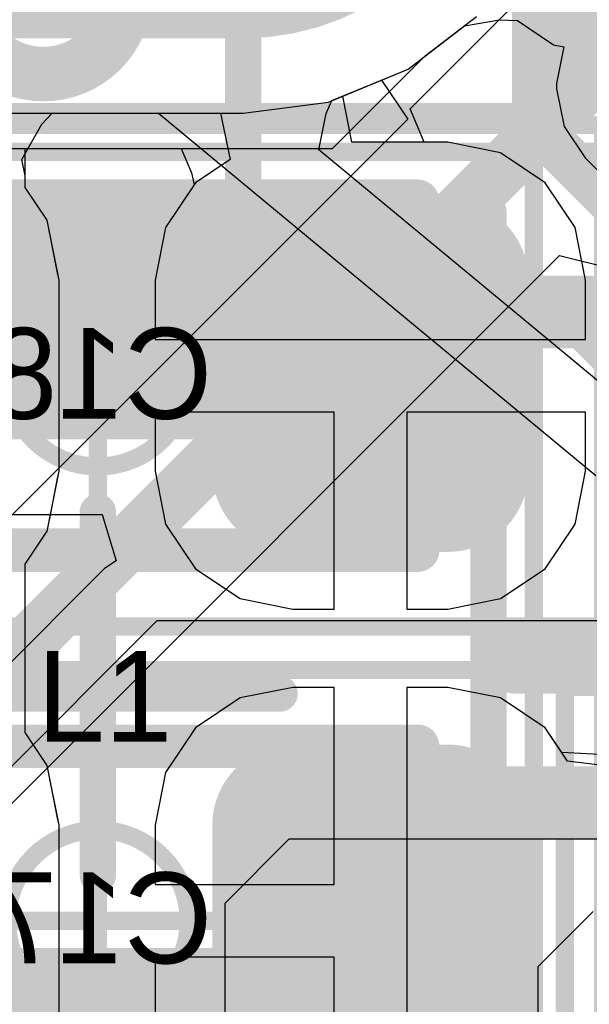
# Model space of a CAD drawing. Header units: millimetres. Extents: x -2 to 68, y -2 to 27.4.
# Tile 22 of 256: x 6.8 to 8.4, y 5.1 to 7.9. Entities that reach past the tile are written whole.
import ezdxf

# ---------------------------------------------------------------- set-up
doc = ezdxf.new("R2010")
doc.units = ezdxf.units.MM
for name, color, linetype in [('BottomLayer', 5, 'Continuous'), ('BottomPaste', 16, 'Continuous'), ('BottomSolder', 6, 'Continuous'), ('DrillGuide', 244, 'Continuous'), ('Mechanical10', 56, 'Continuous'), ('Mechanical13', 56, 'Continuous'), ('Mechanical15', 56, 'Continuous'), ('Mechanical17', 56, 'Continuous'), ('Mechanical2', 216, 'Continuous'), ('Mechanical6', 56, 'Continuous'), ('Mechanical87', 56, 'Continuous'), ('MidLayer1', 16, 'Continuous'), ('MidLayer2', 76, 'Continuous'), ('MidLayer3', 90, 'Continuous'), ('MidLayer4', 156, 'Continuous'), ('MidLayer5', 130, 'Continuous'), ('MidLayer6', 216, 'Continuous'), ('MidLayer7', 6, 'Continuous'), ('MidLayer8', 54, 'Continuous'), ('MultiLayer', 9, 'Continuous'), ('PadHoleLayer', 156, 'Continuous'), ('TopLayer', 1, 'Continuous'), ('TopPaste', 8, 'Continuous'), ('TopSolder', 216, 'Continuous'), ('ViaHoleLayer', 16, 'Continuous')]:
    doc.layers.add(name, color=color, linetype=linetype)

# ---------------------------------------------------------------- blocks, each defined once
blk = doc.blocks.new('CX90B1_24P_142')
at = {"layer": 'BottomSolder', "const_width": 1.4032}
blk.add_lwpolyline([(4.32, 2.55), (4.32, 1.45)], dxfattribs=at)
at = {"layer": 'BottomSolder', "const_width": 0.7016}
for points in [[(3.9692, 2.55, 1), (4.6708, 2.55, 1)], [(3.9692, 1.45, 1), (4.6708, 1.45, 1)]]:
    blk.add_lwpolyline(points, format="xyb", close=True, dxfattribs=at)
at = {"layer": 'Mechanical15', "const_width": 0.05}
blk.add_lwpolyline([(5.334, -5.715), (5.334, 3.556)], dxfattribs=at)
at = {"layer": 'PadHoleLayer', "const_width": 0.15}
blk.add_lwpolyline([(3.745, 2.225), (4.895, 2.225, -1), (4.895, 1.775), (3.745, 1.775, -1)], format="xyb", close=True, dxfattribs=at)
at = {"layer": 'TopSolder', "const_width": 1.4032}
blk.add_lwpolyline([(4.32, 2.55), (4.32, 1.45)], dxfattribs=at)
at = {"layer": 'TopSolder', "const_width": 0.7016}
for points in [[(3.9692, 2.55, 1), (4.6708, 2.55, 1)], [(3.9692, 1.45, 1), (4.6708, 1.45, 1)]]:
    blk.add_lwpolyline(points, format="xyb", close=True, dxfattribs=at)
blk = doc.blocks.new('INDC2520X10L_290')
at = {"layer": 'Mechanical13', "const_width": 0.1}
for points in [[(1.325, 1.075), (1.325, -1.075)], [(-1.325, -1.075), (1.325, -1.075)]]:
    blk.add_lwpolyline(points, dxfattribs=at)
at = {"layer": 'Mechanical13', "const_width": 0.05}
blk.add_lwpolyline([(1.3, -1.075, 1), (1.35, -1.075, 1)], format="xyb", close=True, dxfattribs=at)
blk.add_lwpolyline([(1.3, -1.075, 1), (1.35, -1.075, 1)], format="xyb", close=True, dxfattribs=at)
at = {"layer": 'Mechanical15'}
for points, const_width in [([(1.6, 1.2), (1.6, -1.2)], 0.05), ([(0, 0.5), (0, -0.5)], 0.1), ([(-0.5, 0), (0.5, 0)], 0.1), ([(-1.6, -1.2), (1.6, -1.2)], 0.05)]:
    blk.add_lwpolyline(points, dxfattribs=dict(at, const_width=const_width))
for points, const_width in [([(-0.525, 0, 1), (-0.475, 0, 1)], 0.05), ([(0.475, 0, 1), (0.525, 0, 1)], 0.05), ([(-0.025, -0.5, 1), (0.025, -0.5, 1)], 0.05), ([(1.5875, -1.2, 1), (1.6125, -1.2, 1)], 0.025), ([(1.5875, -1.2, 1), (1.6125, -1.2, 1)], 0.025)]:
    blk.add_lwpolyline(points, format="xyb", close=True, dxfattribs=dict(at, const_width=const_width))
at = {"layer": 'TopLayer', "const_width": 0.175}
for points in [[(-0.9625, -0.825, 1), (-0.7875, -0.825, 1)], [(0.7875, -0.825, 1), (0.9625, -0.825, 1)], [(1.1375, -0.825, 1), (1.3125, -0.825, 1)]]:
    blk.add_lwpolyline(points, format="xyb", close=True, dxfattribs=at)
at = {"layer": 'TopLayer'}
for points in [[(1.225, -1), (1.225, 1), (0.875, -1), (0.875, 1)], [(-0.7, -0.825), (-0.7, 0.825), (-1.4, -0.825), (-1.4, 0.825)], [(1.4, -0.825), (1.4, 0.825), (0.7, -0.825), (0.7, 0.825)]]:
    blk.add_solid(points, dxfattribs=at)
at = {"layer": 'TopPaste', "const_width": 0.175}
for points in [[(-0.9625, -0.825, 1), (-0.7875, -0.825, 1)], [(0.7875, -0.825, 1), (0.9625, -0.825, 1)], [(1.1375, -0.825, 1), (1.3125, -0.825, 1)]]:
    blk.add_lwpolyline(points, format="xyb", close=True, dxfattribs=at)
at = {"layer": 'TopPaste'}
for points in [[(1.225, -1), (1.225, 1), (0.875, -1), (0.875, 1)], [(-0.7, -0.825), (-0.7, 0.825), (-1.4, -0.825), (-1.4, 0.825)], [(1.4, -0.825), (1.4, 0.825), (0.7, -0.825), (0.7, 0.825)]]:
    blk.add_solid(points, dxfattribs=at)
at = {"layer": 'TopSolder', "const_width": 0.175}
for points in [[(-0.9625, -0.825, 1), (-0.7875, -0.825, 1)], [(0.7875, -0.825, 1), (0.9625, -0.825, 1)], [(1.1375, -0.825, 1), (1.3125, -0.825, 1)]]:
    blk.add_lwpolyline(points, format="xyb", close=True, dxfattribs=at)
at = {"layer": 'TopSolder'}
for points in [[(1.225, -1), (1.225, 1), (0.875, -1), (0.875, 1)], [(-0.7, -0.825), (-0.7, 0.825), (-1.4, -0.825), (-1.4, 0.825)], [(1.4, -0.825), (1.4, 0.825), (0.7, -0.825), (0.7, 0.825)]]:
    blk.add_solid(points, dxfattribs=at)
blk = doc.blocks.new('CAP_0603_B_418')
at = {"layer": 'Mechanical6', "const_width": 0.05}
for points in [[(-1.39, -0.69), (-1.39, 0.69)], [(1.39, -0.69), (-1.39, -0.69)]]:
    blk.add_lwpolyline(points, dxfattribs=at)
at = {"layer": 'Mechanical6', "const_width": 0.025}
blk.add_lwpolyline([(-1.4025, -0.69, 1), (-1.3775, -0.69, 1)], format="xyb", close=True, dxfattribs=at)
blk.add_lwpolyline([(-1.4025, -0.69, 1), (-1.3775, -0.69, 1)], format="xyb", close=True, dxfattribs=at)
blk = doc.blocks.new('CAP_0603_B_425')
at = {"layer": 'BottomLayer', "const_width": 0.2219}
for points in [[(-1.0741, 0.2631, 1), (-0.8522, 0.2631, 1)], [(-0.6478, 0.2631, 1), (-0.4259, 0.2631, 1)], [(0.4259, 0.2631, 1), (0.6478, 0.2631, 1)], [(0.8522, 0.2631, 1), (1.0741, 0.2631, 1)], [(-1.0741, -0.2631, 1), (-0.8522, -0.2631, 1)], [(-0.6478, -0.2631, 1), (-0.4259, -0.2631, 1)], [(0.4259, -0.2631, 1), (0.6478, -0.2631, 1)], [(0.8522, -0.2631, 1), (1.0741, -0.2631, 1)]]:
    blk.add_lwpolyline(points, format="xyb", close=True, dxfattribs=at)
at = {"layer": 'BottomLayer'}
for points in [[(-0.5369, 0.485), (-0.9632, 0.485), (-0.5369, -0.485), (-0.9632, -0.485)], [(0.5369, -0.485), (0.9632, -0.485), (0.5369, 0.485), (0.9632, 0.485)], [(-0.315, 0.2631), (-1.185, 0.2631), (-0.315, -0.2631), (-1.185, -0.2631)], [(0.315, -0.2631), (1.185, -0.2631), (0.315, 0.2631), (1.185, 0.2631)]]:
    blk.add_solid(points, dxfattribs=at)
at = {"layer": 'BottomPaste', "const_width": 0.2219}
for points in [[(-1.0741, 0.2631, 1), (-0.8522, 0.2631, 1)], [(-0.6478, 0.2631, 1), (-0.4259, 0.2631, 1)], [(0.4259, 0.2631, 1), (0.6478, 0.2631, 1)], [(0.8522, 0.2631, 1), (1.0741, 0.2631, 1)], [(-1.0741, -0.2631, 1), (-0.8522, -0.2631, 1)], [(-0.6478, -0.2631, 1), (-0.4259, -0.2631, 1)], [(0.4259, -0.2631, 1), (0.6478, -0.2631, 1)], [(0.8522, -0.2631, 1), (1.0741, -0.2631, 1)]]:
    blk.add_lwpolyline(points, format="xyb", close=True, dxfattribs=at)
at = {"layer": 'BottomPaste'}
for points in [[(-0.5369, 0.485), (-0.9632, 0.485), (-0.5369, -0.485), (-0.9632, -0.485)], [(0.5369, -0.485), (0.9632, -0.485), (0.5369, 0.485), (0.9632, 0.485)], [(-0.315, 0.2631), (-1.185, 0.2631), (-0.315, -0.2631), (-1.185, -0.2631)], [(0.315, -0.2631), (1.185, -0.2631), (0.315, 0.2631), (1.185, 0.2631)]]:
    blk.add_solid(points, dxfattribs=at)
at = {"layer": 'BottomSolder', "const_width": 0.2219}
for points in [[(-1.0741, 0.2631, 1), (-0.8522, 0.2631, 1)], [(-0.6478, 0.2631, 1), (-0.4259, 0.2631, 1)], [(0.4259, 0.2631, 1), (0.6478, 0.2631, 1)], [(0.8522, 0.2631, 1), (1.0741, 0.2631, 1)], [(-1.0741, -0.2631, 1), (-0.8522, -0.2631, 1)], [(-0.6478, -0.2631, 1), (-0.4259, -0.2631, 1)], [(0.4259, -0.2631, 1), (0.6478, -0.2631, 1)], [(0.8522, -0.2631, 1), (1.0741, -0.2631, 1)]]:
    blk.add_lwpolyline(points, format="xyb", close=True, dxfattribs=at)
at = {"layer": 'BottomSolder'}
for points in [[(-0.5369, 0.485), (-0.9632, 0.485), (-0.5369, -0.485), (-0.9632, -0.485)], [(0.5369, -0.485), (0.9632, -0.485), (0.5369, 0.485), (0.9632, 0.485)], [(-0.315, 0.2631), (-1.185, 0.2631), (-0.315, -0.2631), (-1.185, -0.2631)], [(0.315, -0.2631), (1.185, -0.2631), (0.315, 0.2631), (1.185, 0.2631)]]:
    blk.add_solid(points, dxfattribs=at)
at = {"layer": 'Mechanical10', "const_width": 0.12}
for points in [[(-0.88, 0.48), (-0.88, -0.48)], [(0.88, 0.48), (-0.88, 0.48)], [(0.88, 0.48), (0.88, -0.48)], [(0.88, -0.48), (-0.88, -0.48)]]:
    blk.add_lwpolyline(points, dxfattribs=at)
at = {"layer": 'Mechanical10', "const_width": 0.06}
for points in [[(-0.91, 0.48, 1), (-0.85, 0.48, 1)], [(-0.91, 0.48, 1), (-0.85, 0.48, 1)], [(0.85, 0.48, 1), (0.91, 0.48, 1)], [(0.85, 0.48, 1), (0.91, 0.48, 1)], [(-0.91, -0.48, 1), (-0.85, -0.48, 1)], [(-0.91, -0.48, 1), (-0.85, -0.48, 1)], [(0.85, -0.48, 1), (0.91, -0.48, 1)], [(0.85, -0.48, 1), (0.91, -0.48, 1)]]:
    blk.add_lwpolyline(points, format="xyb", close=True, dxfattribs=at)
at = {"layer": 'Mechanical6', "const_width": 0.05}
for points in [[(-1.39, 0.69), (-1.39, -0.69)], [(1.39, 0.69), (-1.39, 0.69)], [(1.39, 0.69), (1.39, -0.69)], [(0, 0.345), (0, -0.345)], [(0.345, 0), (-0.345, 0)], [(1.39, -0.69), (-1.39, -0.69)]]:
    blk.add_lwpolyline(points, dxfattribs=at)
at = {"layer": 'Mechanical6'}
for points, const_width in [([(-1.4025, 0.69, 1), (-1.3775, 0.69, 1)], 0.025), ([(-1.4025, 0.69, 1), (-1.3775, 0.69, 1)], 0.025), ([(1.3775, 0.69, 1), (1.4025, 0.69, 1)], 0.025), ([(1.3775, 0.69, 1), (1.4025, 0.69, 1)], 0.025), ([(-0.0125, 0.345, 1), (0.0125, 0.345, 1)], 0.025), ([(0.25, 0, 1), (-0.25, 0, 1)], 0.05), ([(-0.3575, 0, 1), (-0.3325, 0, 1)], 0.025), ([(-0.2625, 0, 1), (-0.2375, 0, 1)], 0.025), ([(0.2375, 0, 1), (0.2625, 0, 1)], 0.025), ([(0.3325, 0, 1), (0.3575, 0, 1)], 0.025), ([(-0.0125, -0.345, 1), (0.0125, -0.345, 1)], 0.025), ([(-1.4025, -0.69, 1), (-1.3775, -0.69, 1)], 0.025), ([(-1.4025, -0.69, 1), (-1.3775, -0.69, 1)], 0.025), ([(1.3775, -0.69, 1), (1.4025, -0.69, 1)], 0.025), ([(1.3775, -0.69, 1), (1.4025, -0.69, 1)], 0.025)]:
    blk.add_lwpolyline(points, format="xyb", close=True, dxfattribs=dict(at, const_width=const_width))
blk = doc.blocks.new('CAP_0603_B_426')
at = {"layer": 'BottomLayer', "const_width": 0.2219}
for points in [[(-1.0741, 0.2631, 1), (-0.8522, 0.2631, 1)], [(-0.6478, 0.2631, 1), (-0.4259, 0.2631, 1)], [(0.4259, 0.2631, 1), (0.6478, 0.2631, 1)], [(0.8522, 0.2631, 1), (1.0741, 0.2631, 1)], [(-1.0741, -0.2631, 1), (-0.8522, -0.2631, 1)], [(-0.6478, -0.2631, 1), (-0.4259, -0.2631, 1)], [(0.4259, -0.2631, 1), (0.6478, -0.2631, 1)], [(0.8522, -0.2631, 1), (1.0741, -0.2631, 1)]]:
    blk.add_lwpolyline(points, format="xyb", close=True, dxfattribs=at)
at = {"layer": 'BottomLayer'}
for points in [[(-0.5369, 0.485), (-0.9632, 0.485), (-0.5369, -0.485), (-0.9632, -0.485)], [(0.5369, -0.485), (0.9632, -0.485), (0.5369, 0.485), (0.9632, 0.485)], [(-0.315, 0.2631), (-1.185, 0.2631), (-0.315, -0.2631), (-1.185, -0.2631)], [(0.315, -0.2631), (1.185, -0.2631), (0.315, 0.2631), (1.185, 0.2631)]]:
    blk.add_solid(points, dxfattribs=at)
at = {"layer": 'BottomPaste', "const_width": 0.2219}
for points in [[(-1.0741, 0.2631, 1), (-0.8522, 0.2631, 1)], [(-0.6478, 0.2631, 1), (-0.4259, 0.2631, 1)], [(0.4259, 0.2631, 1), (0.6478, 0.2631, 1)], [(0.8522, 0.2631, 1), (1.0741, 0.2631, 1)], [(-1.0741, -0.2631, 1), (-0.8522, -0.2631, 1)], [(-0.6478, -0.2631, 1), (-0.4259, -0.2631, 1)], [(0.4259, -0.2631, 1), (0.6478, -0.2631, 1)], [(0.8522, -0.2631, 1), (1.0741, -0.2631, 1)]]:
    blk.add_lwpolyline(points, format="xyb", close=True, dxfattribs=at)
at = {"layer": 'BottomPaste'}
for points in [[(-0.5369, 0.485), (-0.9632, 0.485), (-0.5369, -0.485), (-0.9632, -0.485)], [(0.5369, -0.485), (0.9632, -0.485), (0.5369, 0.485), (0.9632, 0.485)], [(-0.315, 0.2631), (-1.185, 0.2631), (-0.315, -0.2631), (-1.185, -0.2631)], [(0.315, -0.2631), (1.185, -0.2631), (0.315, 0.2631), (1.185, 0.2631)]]:
    blk.add_solid(points, dxfattribs=at)
at = {"layer": 'BottomSolder', "const_width": 0.2219}
for points in [[(-1.0741, 0.2631, 1), (-0.8522, 0.2631, 1)], [(-0.6478, 0.2631, 1), (-0.4259, 0.2631, 1)], [(0.4259, 0.2631, 1), (0.6478, 0.2631, 1)], [(0.8522, 0.2631, 1), (1.0741, 0.2631, 1)], [(-1.0741, -0.2631, 1), (-0.8522, -0.2631, 1)], [(-0.6478, -0.2631, 1), (-0.4259, -0.2631, 1)], [(0.4259, -0.2631, 1), (0.6478, -0.2631, 1)], [(0.8522, -0.2631, 1), (1.0741, -0.2631, 1)]]:
    blk.add_lwpolyline(points, format="xyb", close=True, dxfattribs=at)
at = {"layer": 'BottomSolder'}
for points in [[(-0.5369, 0.485), (-0.9632, 0.485), (-0.5369, -0.485), (-0.9632, -0.485)], [(0.5369, -0.485), (0.9632, -0.485), (0.5369, 0.485), (0.9632, 0.485)], [(-0.315, 0.2631), (-1.185, 0.2631), (-0.315, -0.2631), (-1.185, -0.2631)], [(0.315, -0.2631), (1.185, -0.2631), (0.315, 0.2631), (1.185, 0.2631)]]:
    blk.add_solid(points, dxfattribs=at)
at = {"layer": 'Mechanical10', "const_width": 0.12}
for points in [[(-0.88, 0.48), (-0.88, -0.48)], [(0.88, 0.48), (-0.88, 0.48)], [(0.88, 0.48), (0.88, -0.48)], [(0.88, -0.48), (-0.88, -0.48)]]:
    blk.add_lwpolyline(points, dxfattribs=at)
at = {"layer": 'Mechanical10', "const_width": 0.06}
for points in [[(-0.91, 0.48, 1), (-0.85, 0.48, 1)], [(-0.91, 0.48, 1), (-0.85, 0.48, 1)], [(0.85, 0.48, 1), (0.91, 0.48, 1)], [(0.85, 0.48, 1), (0.91, 0.48, 1)], [(-0.91, -0.48, 1), (-0.85, -0.48, 1)], [(-0.91, -0.48, 1), (-0.85, -0.48, 1)], [(0.85, -0.48, 1), (0.91, -0.48, 1)], [(0.85, -0.48, 1), (0.91, -0.48, 1)]]:
    blk.add_lwpolyline(points, format="xyb", close=True, dxfattribs=at)
at = {"layer": 'Mechanical6', "const_width": 0.05}
for points in [[(-1.39, 0.69), (-1.39, -0.69)], [(1.39, 0.69), (-1.39, 0.69)], [(1.39, 0.69), (1.39, -0.69)], [(0, 0.345), (0, -0.345)], [(0.345, 0), (-0.345, 0)], [(1.39, -0.69), (-1.39, -0.69)]]:
    blk.add_lwpolyline(points, dxfattribs=at)
at = {"layer": 'Mechanical6'}
for points, const_width in [([(-1.4025, 0.69, 1), (-1.3775, 0.69, 1)], 0.025), ([(-1.4025, 0.69, 1), (-1.3775, 0.69, 1)], 0.025), ([(1.3775, 0.69, 1), (1.4025, 0.69, 1)], 0.025), ([(1.3775, 0.69, 1), (1.4025, 0.69, 1)], 0.025), ([(-0.0125, 0.345, 1), (0.0125, 0.345, 1)], 0.025), ([(0.25, 0, 1), (-0.25, 0, 1)], 0.05), ([(-0.3575, 0, 1), (-0.3325, 0, 1)], 0.025), ([(-0.2625, 0, 1), (-0.2375, 0, 1)], 0.025), ([(0.2375, 0, 1), (0.2625, 0, 1)], 0.025), ([(0.3325, 0, 1), (0.3575, 0, 1)], 0.025), ([(-0.0125, -0.345, 1), (0.0125, -0.345, 1)], 0.025), ([(-1.4025, -0.69, 1), (-1.3775, -0.69, 1)], 0.025), ([(-1.4025, -0.69, 1), (-1.3775, -0.69, 1)], 0.025), ([(1.3775, -0.69, 1), (1.4025, -0.69, 1)], 0.025), ([(1.3775, -0.69, 1), (1.4025, -0.69, 1)], 0.025)]:
    blk.add_lwpolyline(points, format="xyb", close=True, dxfattribs=dict(at, const_width=const_width))

msp = doc.modelspace()

# ---------------------------------------------------------------- linework, layer by layer
at = {"layer": 'BottomLayer'}
for p, q in [((7.8597, 7.6097), (8.25, 8)), ((7.8539, 7.7188), (8.0419, 7.8631)), ((7.6739, 7.6443), (7.8539, 7.7188)), ((7.6991, 7.5173), (7.6739, 7.6443)), ((6.8458, 7.5674), (6.8743, 7.5972)), ((6.8743, 7.5972), (7.3373, 7.5972)), ((7.3373, 7.5972), (7.3645, 7.4702)), ((7.8979, 7.5173), (7.8597, 7.6097)), ((6.791, 7.4702), (6.8458, 7.5674)), ((7.9632, 7.5173), (7.6991, 7.5173)), ((7.9632, 7.5173), (7.8979, 7.5173)), ((8.1082, 7.4884), (7.9632, 7.5173)), ((8.1082, 7.4884), (7.9632, 7.5173)), ((6.8, 7.3933), (6.8, 7.5)), ((6.8, 7.5), (7.2291, 7.5)), ((7.2291, 7.5), (7.2574, 7.4332)), ((8.2312, 7.4062), (8.1082, 7.4884)), ((8.2312, 7.4062), (8.1082, 7.4884)), ((6.8, 7.425), (6.791, 7.4702)), ((7.3645, 7.4702), (7.2688, 7.4062)), ((6.8, 7.3933), (6.8, 7.425)), ((7.2574, 7.4332), (7.2646, 7.4)), ((7.2688, 7.4062), (7.1866, 7.2832)), ((7.2646, 7.4), (7.1866, 7.2832)), ((8.3134, 7.2832), (8.2312, 7.4062)), ((8.3134, 7.2832), (8.2312, 7.4062)), ((6.8605, 7.3027), (6.8, 7.3933)), ((6.8605, 7.3027), (6.8, 7.3933)), ((6.8893, 7.1578), (6.8605, 7.3027)), ((6.8933, 7.1381), (6.8605, 7.3027)), ((7.1866, 7.2832), (7.1577, 7.1381)), ((7.1866, 7.2832), (7.1577, 7.1381)), ((8.3423, 7.1381), (8.3134, 7.2832)), ((8.3423, 7.1381), (8.3134, 7.2832)), ((6.8933, 7.1381), (6.8893, 7.1578)), ((6.8893, 7.1578), (6.8893, 7.1578)), ((6.8933, 6.6119), (6.8933, 7.1381)), ((6.8933, 6.6119), (6.8933, 7.1381)), ((7.1577, 7.1381), (7.1577, 6.975)), ((7.1577, 7.1381), (7.1577, 6.975)), ((8.3423, 6.975), (8.3423, 7.1381)), ((8.3423, 6.975), (8.3423, 7.1381)), ((7.1577, 6.975), (8.3423, 6.975)), ((7.1577, 6.975), (8.3423, 6.975)), ((7.65, 6.775), (7.1577, 6.775)), ((7.1577, 6.775), (7.1577, 6.6119)), ((7.65, 6.775), (7.1577, 6.775)), ((7.1577, 6.775), (7.1577, 6.6119)), ((7.65, 6.2327), (7.65, 6.775)), ((7.65, 6.2327), (7.65, 6.775)), ((8.3423, 6.775), (7.85, 6.775)), ((7.85, 6.775), (7.85, 6.2327)), ((8.3423, 6.775), (7.85, 6.775)), ((7.85, 6.775), (7.85, 6.2327)), ((8.3423, 6.6119), (8.3423, 6.775)), ((8.3423, 6.6119), (8.3423, 6.775)), ((6.8605, 6.4473), (6.8933, 6.6119)), ((6.8893, 6.5922), (6.8933, 6.6119)), ((7.1577, 6.6119), (7.1866, 6.4668)), ((7.1577, 6.6119), (7.1866, 6.4668)), ((8.3134, 6.4668), (8.3423, 6.6119)), ((8.3134, 6.4668), (8.3423, 6.6119)), ((6.8684, 6.487), (6.8893, 6.5922)), ((6.8893, 6.5922), (6.8893, 6.5922)), ((6.8605, 6.4473), (6.8684, 6.487)), ((6.8684, 6.487), (6.8684, 6.487)), ((6.8684, 6.487), (6.8684, 6.487)), ((7.1866, 6.4668), (7.2688, 6.3438)), ((7.1866, 6.4668), (7.2688, 6.3438)), ((8.2312, 6.3438), (8.3134, 6.4668)), ((8.2312, 6.3438), (8.3134, 6.4668)), ((6.8, 6.3567), (6.8605, 6.4473)), ((6.8, 6.3567), (6.8605, 6.4473)), ((6.8, 5.8933), (6.8, 6.3567)), ((6.8, 5.8933), (6.8, 6.3567)), ((7.2688, 6.3438), (7.3918, 6.2616)), ((7.2688, 6.3438), (7.3918, 6.2616)), ((8.1082, 6.2616), (8.2312, 6.3438)), ((8.1082, 6.2616), (8.2312, 6.3438)), ((7.3918, 6.2616), (7.5369, 6.2327)), ((7.3918, 6.2616), (7.5369, 6.2327)), ((7.9632, 6.2327), (8.1082, 6.2616)), ((7.9632, 6.2327), (8.1082, 6.2616)), ((7.5369, 6.2327), (7.65, 6.2327)), ((7.5369, 6.2327), (7.65, 6.2327)), ((7.85, 6.2327), (7.9632, 6.2327)), ((7.85, 6.2327), (7.9632, 6.2327)), ((7.5369, 6.0173), (7.3918, 5.9884)), ((7.5369, 6.0173), (7.3918, 5.9884)), ((7.65, 6.0173), (7.5369, 6.0173)), ((7.65, 6.0173), (7.5369, 6.0173)), ((7.65, 5.475), (7.65, 6.0173)), ((7.65, 5.475), (7.65, 6.0173)), ((7.9632, 6.0173), (7.85, 6.0173)), ((7.85, 6.0173), (7.85, 5.375)), ((7.9632, 6.0173), (7.85, 6.0173)), ((7.85, 6.0173), (7.85, 5.375)), ((8.1082, 5.9884), (7.9632, 6.0173)), ((8.1082, 5.9884), (7.9632, 6.0173)), ((7.3918, 5.9884), (7.2688, 5.9062)), ((7.3918, 5.9884), (7.2688, 5.9062)), ((8.2312, 5.9062), (8.1082, 5.9884)), ((8.2312, 5.9062), (8.1082, 5.9884)), ((6.8605, 5.8027), (6.8, 5.8933)), ((6.8605, 5.8027), (6.8, 5.8933)), ((7.2688, 5.9062), (7.1866, 5.7832)), ((7.2688, 5.9062), (7.1866, 5.7832)), ((8.2766, 5.8383), (8.2312, 5.9062)), ((8.2929, 5.814), (8.2312, 5.9062)), ((8.4238, 5.8299), (8.2766, 5.8383)), ((6.8893, 5.6578), (6.8605, 5.8027)), ((6.8933, 5.6381), (6.8605, 5.8027)), ((8.3895, 5.8023), (8.2929, 5.814)), ((7.1866, 5.7832), (7.1577, 5.6381)), ((7.1866, 5.7832), (7.1577, 5.6381)), ((6.8933, 5.6381), (6.8893, 5.6578)), ((6.8893, 5.6578), (6.8893, 5.6578)), ((6.8933, 5.1119), (6.8933, 5.6381)), ((6.8933, 5.1119), (6.8933, 5.6381)), ((7.1577, 5.6381), (7.1577, 5.475)), ((7.1577, 5.6381), (7.1577, 5.475)), ((7.1577, 5.475), (7.65, 5.475)), ((7.1577, 5.475), (7.65, 5.475)), ((7.85, 5.375), (7.85, 4.7327)), ((7.85, 5.375), (7.85, 4.7327)), ((7.65, 5.275), (7.1577, 5.275)), ((7.1577, 5.275), (7.1577, 5.1119)), ((7.65, 5.275), (7.1577, 5.275)), ((7.1577, 5.275), (7.1577, 5.1119)), ((7.65, 4.7327), (7.65, 5.275)), ((7.65, 4.7327), (7.65, 5.275))]:
    msp.add_line(p, q, dxfattribs=at)
for points, const_width in [([(7.675, 6.875, 1), (7.825, 6.875, 1)], 0.15), ([(7.65, 5.375, 1), (7.85, 5.375, 1)], 0.2), ([(7.66, 5.365, 1), (7.86, 5.365, 1)], 0.2), ([(7.66, 5.365, 1), (7.86, 5.365, 1)], 0.2)]:
    msp.add_lwpolyline(points, format="xyb", close=True, dxfattribs=dict(at, const_width=const_width))
at = {"layer": 'BottomLayer', "const_width": 0.4}
for points in [[(7.75, 5.375), (7.76, 5.365)], [(7.76, 4.6), (7.76, 5.365)]]:
    msp.add_lwpolyline(points, dxfattribs=at)
at = {"layer": 'DrillGuide', "const_width": 0.05}
msp.add_lwpolyline([(7.725, 6.875, 1), (7.775, 6.875, 1)], format="xyb", close=True, dxfattribs=at)
at = {"layer": 'Mechanical87', "const_width": 0.1}
for points in [[(7.4, 7.325), (7.4, 7.8828)], [(6.8422, 7.325), (7.4, 7.325)], [(7.4, 7.325), (7.9578, 7.325)], [(7.4, 6.7672), (7.4, 7.325)]]:
    msp.add_lwpolyline(points, dxfattribs=at)
at = {"layer": 'Mechanical87', "const_width": 0.05}
for points in [[(7.375, 7.8828, 1), (7.425, 7.8828, 1)], [(6.8172, 7.325, 1), (6.8672, 7.325, 1)], [(7.375, 7.325, 1), (7.425, 7.325, 1)], [(7.375, 7.325, 1), (7.425, 7.325, 1)], [(7.375, 7.325, 1), (7.425, 7.325, 1)], [(7.375, 7.325, 1), (7.425, 7.325, 1)], [(7.9328, 7.325, 1), (7.9828, 7.325, 1)], [(7.375, 6.7672, 1), (7.425, 6.7672, 1)]]:
    msp.add_lwpolyline(points, format="xyb", close=True, dxfattribs=at)
at = {"layer": 'MidLayer1'}
for p, q in [((7.8539, 7.7188), (8.0089, 7.8378)), ((8.0089, 7.8378), (8.1055, 7.8543)), ((8.1055, 7.8543), (8.1551, 7.8522)), ((8.1551, 7.8522), (8.2543, 7.7859)), ((8.2543, 7.7859), (8.2828, 7.7803)), ((8.2828, 7.7803), (8.2626, 7.6788)), ((7.635, 7.6282), (7.8539, 7.7188)), ((8.2626, 7.6788), (8.2626, 7.664)), ((8.2626, 7.664), (8.2831, 7.5612)), ((7.4, 7.5972), (7.635, 7.6282)), ((6.3, 7.5972), (7.4, 7.5972)), ((8.2831, 7.5612), (8.3413, 7.4741)), ((8.3413, 7.4741), (8.3875, 7.4279))]:
    msp.add_line(p, q, dxfattribs=at)
at = {"layer": 'MidLayer2'}
for p, q in [((7.635, 7.6282), (7.781, 7.6886)), ((7.781, 7.6886), (7.8529, 7.581)), ((7.4, 7.5972), (7.635, 7.6282)), ((6.3, 7.5972), (7.4, 7.5972)), ((7.8529, 7.581), (5.0268, 4.7549)), ((5.3412, 4.2763), (8.2707, 7.2057)), ((8.2707, 7.2057), (8.4147, 7.1701))]:
    msp.add_line(p, q, dxfattribs=at)
at = {"layer": 'MidLayer2', "const_width": 0.15}
for points in [[(8.3351, 7.6667), (8.3351, 8.1502)], [(5.143, 4.4745), (8.3351, 7.6667)]]:
    msp.add_lwpolyline(points, dxfattribs=at)
at = {"layer": 'MidLayer2', "const_width": 0.075}
msp.add_lwpolyline([(8.2976, 7.6667, 1), (8.3726, 7.6667, 1)], format="xyb", close=True, dxfattribs=at)
msp.add_lwpolyline([(8.2976, 7.6667, 1), (8.3726, 7.6667, 1)], format="xyb", close=True, dxfattribs=at)
at = {"layer": 'MidLayer3'}
for p, q in [((7.8539, 7.7188), (8.0419, 7.8631)), ((7.635, 7.6282), (7.8539, 7.7188)), ((7.4, 7.5972), (7.635, 7.6282)), ((6.3, 7.5972), (7.4, 7.5972))]:
    msp.add_line(p, q, dxfattribs=at)
at = {"layer": 'MidLayer4'}
for p, q in [((7.8539, 7.7188), (8.0419, 7.8631)), ((7.635, 7.6282), (7.8539, 7.7188)), ((7.4, 7.5972), (7.635, 7.6282)), ((6.3, 7.5972), (7.4, 7.5972))]:
    msp.add_line(p, q, dxfattribs=at)
at = {"layer": 'MidLayer4', "const_width": 0.15}
msp.add_lwpolyline([(7.675, 6.875, 1), (7.825, 6.875, 1)], format="xyb", close=True, dxfattribs=at)
at = {"layer": 'MidLayer5'}
for p, q in [((7.8539, 7.7188), (8.0419, 7.8631)), ((7.635, 7.6282), (7.8539, 7.7188)), ((7.4, 7.5972), (7.635, 7.6282)), ((6.3, 7.5972), (7.4, 7.5972))]:
    msp.add_line(p, q, dxfattribs=at)
at = {"layer": 'MidLayer6'}
for p, q in [((7.8539, 7.7188), (8.0419, 7.8631)), ((7.644, 7.6319), (7.8539, 7.7188)), ((7.6286, 7.5966), (7.644, 7.6319)), ((6.3, 7.5972), (7.1672, 7.5972)), ((7.1672, 7.5972), (7.4244, 7.3841)), ((7.6083, 7.4966), (7.6286, 7.5966)), ((8.4442, 6.8039), (7.6083, 7.4966)), ((7.4244, 7.3841), (8.3707, 6.6))]:
    msp.add_line(p, q, dxfattribs=at)
at = {"layer": 'MidLayer7'}
for p, q in [((7.8539, 7.7188), (8.0419, 7.8631)), ((7.635, 7.6282), (7.8539, 7.7188)), ((7.4, 7.5972), (7.635, 7.6282)), ((6.3, 7.5972), (7.4, 7.5972))]:
    msp.add_line(p, q, dxfattribs=at)
at = {"layer": 'MidLayer8'}
for p, q in [((7.901, 7.755), (8.0419, 7.8631)), ((7.646, 7.5), (7.901, 7.755)), ((6, 7.5), (7.646, 7.5))]:
    msp.add_line(p, q, dxfattribs=at)
at = {"layer": 'MultiLayer', "const_width": 0.15}
msp.add_lwpolyline([(7.675, 6.875, 1), (7.825, 6.875, 1)], format="xyb", close=True, dxfattribs=at)
at = {"layer": 'TopLayer'}
for p, q in [((6.175, 6.4927), (7.0121, 6.4927)), ((7.0121, 6.4927), (7.0506, 6.3657)), ((7.0185, 6.3442), (6.5058, 5.8315)), ((7.0506, 6.3657), (7.0185, 6.3442)), ((7.1627, 6.2), (6.65, 5.6873)), ((8.6569, 6.2), (7.1627, 6.2)), ((7.35, 5.4232), (7.5268, 5.6)), ((7.5268, 5.6), (8.6569, 5.6)), ((7.35, 4.6138), (7.35, 5.4232)), ((8.212, 5.2494), (8.3627, 5.4)), ((8.212, 4.3835), (8.212, 5.2494))]:
    msp.add_line(p, q, dxfattribs=at)
for points, const_width in [([(8.2034, 7.5634), (8.2034, 7.9186)], 0.127), ([(8.2034, 7.5634), (8.4668, 7.3)], 0.127), ([(5.5786, 7.05), (7, 7.05)], 0.4), ([(7, 7.05), (8.35, 7.05)], 0.2), ([(8.35, 7.05), (8.5, 6.9)], 0.2), ([(8.15, 6.1), (9.35, 6.1)], 0.2), ([(8, 5.7), (9.35, 5.7)], 0.2)]:
    msp.add_lwpolyline(points, dxfattribs=dict(at, const_width=const_width))
for points, const_width in [([(8.1716, 7.5634, 1), (8.2351, 7.5634, 1)], 0.0635), ([(8.1716, 7.5634, 1), (8.2351, 7.5634, 1)], 0.0635), ([(6.9, 7.05, 1), (7.1, 7.05, 1)], 0.2), ([(6.95, 7.05, 1), (7.05, 7.05, 1)], 0.1), ([(8.3, 7.05, 1), (8.4, 7.05, 1)], 0.1), ([(8.3, 7.05, 1), (8.4, 7.05, 1)], 0.1), ([(8.1, 6.1, 1), (8.2, 6.1, 1)], 0.1), ([(7.95, 5.7, 1), (8.05, 5.7, 1)], 0.1)]:
    msp.add_lwpolyline(points, format="xyb", close=True, dxfattribs=dict(at, const_width=const_width))
at = {"layer": 'ViaHoleLayer', "const_width": 0.05}
msp.add_lwpolyline([(7.725, 6.875, 1), (7.775, 6.875, 1)], format="xyb", close=True, dxfattribs=at)

# ---------------------------------------------------------------- block references
for name, p, rotation in [('CX90B1_24P_142', (4.85, 12.825), 270), ('INDC2520X10L_290', (7, 6), 90), ('CAP_0603_B_425', (7, 6.875), 180), ('CAP_0603_B_426', (7, 5.375), 180), ('CAP_0603_B_418', (8.975, 4.6286), 270)]:
    msp.add_blockref(name, p, dxfattribs=dict(rotation=rotation))

# ---------------------------------------------------------------- texts
at = {"layer": 'Mechanical17', "text_generation_flag": 2}
for s, p in [('C18', (7.3152, 6.7564)), ('C17', (7.3152, 5.2578))]:
    msp.add_text(s, height=0.25, dxfattribs=at).set_placement(p)
at = {"layer": 'Mechanical2'}
msp.add_text('L1', height=0.25, dxfattribs=at).set_placement((6.8326, 5.8674))

doc.saveas('drawing.dxf')
